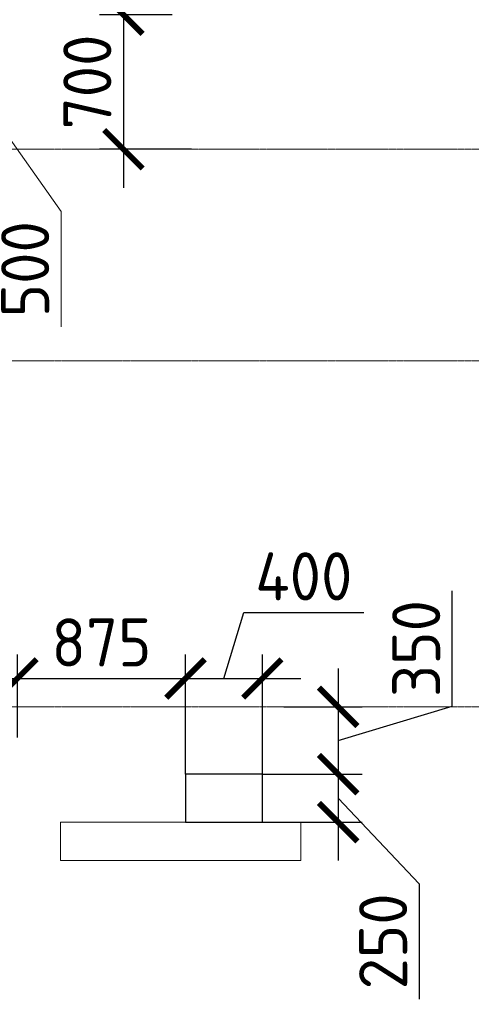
# Model space of a CAD drawing. Header units: millimetres. Extents: x -42044588 to 856694, y -806701 to 941911.
# Tile 137 of 256: x -168083 to -165732, y -276456 to -271335. Entities that reach past the tile are written whole.
import ezdxf

# ---------------------------------------------------------------- set-up
doc = ezdxf.new("R2010")
doc.units = ezdxf.units.MM
for name, pattern in [('______5', [1100, 800, -100, 100, -100]), ('DASHED', [7, 5, -2, 0]), ('осевая', [50.8, 31.75, -6.35, 6.35, -6.35])]:
    doc.linetypes.add(name, pattern=pattern)
for name, color, linetype, lineweight in [('RAZMER', 100, 'Continuous', 15), ('RAZMER @ 100', 100, 'Continuous', 15), ('Оси', 40, '______5', 18), ('Перекрытие ж_бетон', 1, 'Continuous', 30), ('РАЗМЕРЫ', 1, 'Continuous', 9)]:
    doc.layers.add(name, color=color, linetype=linetype, lineweight=lineweight)
doc.layers.add('Колонна_ бетон', color=7, linetype='Continuous', lineweight=50, true_color=0xb4b496)
doc.styles.add('GOST-2.304_Type-B', font='GOST_Common.ttf')
doc.styles.add('ГОСТ', font='GOST_Common.ttf')
doc.dimstyles.new('ГОСТ', dxfattribs={"dimscale": 0, "dimtxt": 2.5, "dimasz": 2.5, "dimexe": 1.25, "dimexo": 0.625, "dimtad": 1, "dimdec": 0, "dimtxsty": 'ГОСТ', "dimblk": 'ARCHTICK', "dimcen": 2.5, "dimdle": 1.5, "dimclrd": 256, "dimclre": 256, "dimclrt": 256, "dimadec": 0, "dimazin": 0, "dimtfac": 1, "dimtdec": 0, "dimtmove": 1, "dimatfit": 3, "dimfxl": 0, "dimlwd": -1, "dimarcsym": 0})
doc.dimstyles.new('СПДС', dxfattribs={"dimscale": 100, "dimtxt": 2.5, "dimasz": 2, "dimexe": 1.25, "dimexo": 0, "dimtad": 1, "dimdec": 0, "dimrnd": 5, "dimtxsty": 'GOST-2.304_Type-B', "dimblk": 'ARCHTICK', "dimcen": 2.5, "dimdle": 2, "dimclrd": 1, "dimclre": 1, "dimclrt": 1, "dimadec": 0, "dimazin": 2, "dimtfac": 0.75, "dimtdec": 0, "dimtmove": 1, "dimatfit": 3, "dimfxl": 0, "dimtolj": 1, "dimarcsym": 0})

# ---------------------------------------------------------------- blocks, each defined once
blk = doc.blocks.new('оси блок 2')
at = {"layer": 'Оси', "color": 16, "linetype": 'осевая', "lineweight": 0, "ltscale": 0.25, "transparency": 33554687}
for p, q in [((-89822.3, -332401.3), (-37238.5, -332401.3)), ((-89822.3, -333501.3), (-37238.5, -333501.3)), ((-89822.3, -335301.3), (-37238.5, -335301.3))]:
    blk.add_line(p, q, dxfattribs=at)
blk = doc.blocks.new('подложка стн 1-го этажа')
at = {"layer": 'Колонна_ бетон', "color": 252, "linetype": 'DASHED', "lineweight": 0, "ltscale": 0.5, "true_color": 0x939598, "transparency": 33554687}
for p, q in [((36543.4, 16511.8, -200), (36543.4, 16311.8, -200)), ((36543.4, 16511.8, -200), (36543.4, 16511.8, -200)), ((36543.4, 16511.8, -200), (37793.4, 16511.8, -200)), ((37793.4, 16511.8, -200), (37793.4, 16311.8, -200)), ((37793.4, 16511.8, -200), (37793.4, 16511.8, -200)), ((36543.4, 16311.8, -200), (36543.4, 16311.8, -200)), ((36543.4, 16311.8, -200), (37793.4, 16311.8, -200)), ((37793.4, 16311.8, -200), (37793.4, 16311.8, -200))]:
    blk.add_line(p, q, dxfattribs=at)
blk = doc.blocks.new('_ArchTick')
at = {"color": 0, "linetype": 'ByBlock', "const_width": 0.15}
blk.add_lwpolyline([(-0.5, -0.5), (0.5, 0.5)], dxfattribs=at)
blk = doc.blocks.new('*D3544')
at = {"layer": 'DEFPOINTS', "color": 0, "transparency": 16777216}
for p in [(-169236.7, -271509.1), (-168272.8, -271509.1), (-168491.5, -272009.1)]:
    blk.add_point(p, dxfattribs=at)
at = {"layer": 'RAZMER', "transparency": 16777216}
for p, q in [((-168272.8, -272159.1), (-168272.8, -271359.1)), ((-168272.8, -271759.1), (-167866.6, -272332.8)), ((-167866.6, -272332.8), (-167866.6, -272932.8))]:
    blk.add_line(p, q, dxfattribs=at)
at = {"layer": 'RAZMER', "lineweight": -2, "transparency": 16777216}
for p, q in [((-169174.2, -271509.1), (-168147.8, -271509.1)), ((-168429, -272009.1), (-168147.8, -272009.1))]:
    blk.add_line(p, q, dxfattribs=at)
at = {"layer": 'RAZMER', "transparency": 16777216, "xscale": 250, "yscale": 250, "zscale": 250}
for p, rotation in [((-168272.8, -271509.1), 90), ((-168272.8, -272009.1), 270)]:
    blk.add_blockref('_ArchTick', p, dxfattribs=dict(at, rotation=rotation))
at = {"layer": 'RAZMER', "lineweight": 0, "transparency": 16777216, "insert": (-168054.1, -272632.8), "char_height": 250, "attachment_point": 5, "rotation": 90, "style": 'ГОСТ', "bg_fill": 3, "box_fill_scale": 1.1, "bg_fill_color": 256, "bg_fill_true_color": 13158600, "bg_fill_transparency": 0}
blk.add_mtext('500', dxfattribs=at)
blk = doc.blocks.new('*D3384')
at = {"layer": 'DEFPOINTS', "color": 0, "transparency": 16777216}
for p in [(-167289.7, -270909.1), (-167543.1, -271309.1), (-167289.7, -271309.1)]:
    blk.add_point(p, dxfattribs=at)
at = {"layer": 'РАЗМЕРЫ', "color": 1, "lineweight": -2, "transparency": 16777216}
for p, q in [((-167886.9, -271006), (-167886.9, -270381)), ((-167543.1, -270709.1), (-167543.1, -271509.1)), ((-167289.7, -270909.1), (-167668.1, -270909.1)), ((-167543.1, -271109.1), (-167886.9, -271006)), ((-167289.7, -271309.1), (-167668.1, -271309.1))]:
    blk.add_line(p, q, dxfattribs=at)
at = {"layer": 'РАЗМЕРЫ', "color": 1, "lineweight": -2, "transparency": 16777216, "xscale": 200, "yscale": 200, "zscale": 200}
for p, rotation in [((-167543.1, -270909.1), 90), ((-167543.1, -271309.1), 270)]:
    blk.add_blockref('_ArchTick', p, dxfattribs=dict(at, rotation=rotation))
at = {"layer": 'РАЗМЕРЫ', "color": 1, "lineweight": 0, "transparency": 16777216, "insert": (-168074.4, -270693.5), "char_height": 250, "attachment_point": 5, "rotation": 90, "style": 'GOST-2.304_Type-B'}
blk.add_mtext('\\A1;400', dxfattribs=at)
blk = doc.blocks.new('*D3438')
at = {"layer": 'DEFPOINTS', "color": 0, "transparency": 16777216}
for p in [(-168094.6, -274761.7), (-168769.6, -275069.1), (-168094.6, -275069.1)]:
    blk.add_point(p, dxfattribs=at)
at = {"layer": 'РАЗМЕРЫ', "color": 1, "lineweight": -2, "transparency": 16777216}
for p, q in [((-168769.6, -275069.1), (-168769.6, -274636.7)), ((-168094.6, -275069.1), (-168094.6, -274636.7)), ((-168969.6, -274761.7), (-167894.6, -274761.7))]:
    blk.add_line(p, q, dxfattribs=at)
at = {"layer": 'РАЗМЕРЫ', "color": 1, "lineweight": -2, "transparency": 16777216, "xscale": 200, "yscale": 200, "zscale": 200, "rotation": 180}
blk.add_blockref('_ArchTick', (-168769.6, -274761.7), dxfattribs=at)
at = {"layer": 'РАЗМЕРЫ', "color": 1, "lineweight": -2, "transparency": 16777216, "xscale": 200, "yscale": 200, "zscale": 200}
blk.add_blockref('_ArchTick', (-168094.6, -274761.7), dxfattribs=at)
at = {"layer": 'РАЗМЕРЫ', "color": 1, "lineweight": 0, "transparency": 16777216, "insert": (-168432.1, -274574.2), "char_height": 250, "attachment_point": 5, "style": 'GOST-2.304_Type-B'}
blk.add_mtext('\\A1;675', dxfattribs=at)
blk = doc.blocks.new('*D3439')
at = {"layer": 'DEFPOINTS', "color": 0, "transparency": 16777216}
for p in [(-167219.8, -274761.7), (-168094.6, -275069.1), (-167219.8, -275259.1)]:
    blk.add_point(p, dxfattribs=at)
at = {"layer": 'РАЗМЕРЫ', "color": 1, "lineweight": -2, "transparency": 16777216}
for p, q in [((-168094.6, -275069.1), (-168094.6, -274636.7)), ((-167219.8, -275259.1), (-167219.8, -274636.7)), ((-168294.6, -274761.7), (-167019.8, -274761.7))]:
    blk.add_line(p, q, dxfattribs=at)
at = {"layer": 'РАЗМЕРЫ', "color": 1, "lineweight": -2, "transparency": 16777216, "xscale": 200, "yscale": 200, "zscale": 200, "rotation": 180}
blk.add_blockref('_ArchTick', (-168094.6, -274761.7), dxfattribs=at)
at = {"layer": 'РАЗМЕРЫ', "color": 1, "lineweight": -2, "transparency": 16777216, "xscale": 200, "yscale": 200, "zscale": 200}
blk.add_blockref('_ArchTick', (-167219.8, -274761.7), dxfattribs=at)
at = {"layer": 'РАЗМЕРЫ', "color": 1, "lineweight": 0, "transparency": 16777216, "insert": (-167657.2, -274574.2), "char_height": 250, "attachment_point": 5, "style": 'GOST-2.304_Type-B'}
blk.add_mtext('\\A1;875', dxfattribs=at)
blk = doc.blocks.new('*D3440')
at = {"layer": 'DEFPOINTS', "color": 0, "transparency": 16777216}
for p in [(-166819.8, -274761.7), (-167219.8, -275259.1), (-166819.8, -275259.1)]:
    blk.add_point(p, dxfattribs=at)
at = {"layer": 'РАЗМЕРЫ', "color": 1, "lineweight": -2, "transparency": 16777216}
for p, q in [((-167019.8, -274761.7), (-166916.7, -274418)), ((-166916.7, -274418), (-166291.7, -274418)), ((-167219.8, -275259.1), (-167219.8, -274636.7)), ((-166819.8, -275259.1), (-166819.8, -274636.7)), ((-167419.8, -274761.7), (-166619.8, -274761.7))]:
    blk.add_line(p, q, dxfattribs=at)
at = {"layer": 'РАЗМЕРЫ', "color": 1, "lineweight": -2, "transparency": 16777216, "xscale": 200, "yscale": 200, "zscale": 200, "rotation": 180}
blk.add_blockref('_ArchTick', (-167219.8, -274761.7), dxfattribs=at)
at = {"layer": 'РАЗМЕРЫ', "color": 1, "lineweight": -2, "transparency": 16777216, "xscale": 200, "yscale": 200, "zscale": 200}
blk.add_blockref('_ArchTick', (-166819.8, -274761.7), dxfattribs=at)
at = {"layer": 'РАЗМЕРЫ', "color": 1, "lineweight": 0, "transparency": 16777216, "insert": (-166604.2, -274230.5), "char_height": 250, "attachment_point": 5, "style": 'GOST-2.304_Type-B'}
blk.add_mtext('\\A1;400', dxfattribs=at)
blk = doc.blocks.new('*D3534')
at = {"layer": 'DEFPOINTS', "color": 0, "transparency": 16777216}
for p in [(-166707.6, -274909.1), (-166819.8, -275259.1), (-166425.4, -275259.1)]:
    blk.add_point(p, dxfattribs=at)
at = {"layer": 'РАЗМЕРЫ', "color": 1, "lineweight": -2, "transparency": 16777216}
for p, q in [((-165831.6, -274906), (-165831.6, -274306)), ((-166425.4, -274709.1), (-166425.4, -275459.1)), ((-166425.4, -275084.1), (-165831.6, -274906)), ((-166707.6, -274909.1), (-166300.4, -274909.1)), ((-166819.8, -275259.1), (-166300.4, -275259.1))]:
    blk.add_line(p, q, dxfattribs=at)
at = {"layer": 'РАЗМЕРЫ', "color": 1, "lineweight": -2, "transparency": 16777216, "xscale": 200, "yscale": 200, "zscale": 200}
for p, rotation in [((-166425.4, -274909.1), 90), ((-166425.4, -275259.1), 270)]:
    blk.add_blockref('_ArchTick', p, dxfattribs=dict(at, rotation=rotation))
at = {"layer": 'РАЗМЕРЫ', "color": 1, "lineweight": 0, "transparency": 16777216, "insert": (-166019.1, -274606), "char_height": 250, "attachment_point": 5, "rotation": 90, "style": 'GOST-2.304_Type-B'}
blk.add_mtext('\\A1;350', dxfattribs=at)
blk = doc.blocks.new('*D3442')
at = {"layer": 'DEFPOINTS', "color": 0, "transparency": 16777216}
for p in [(-166664.4, -275259.1), (-166819.8, -275509.1), (-166425.4, -275509.1)]:
    blk.add_point(p, dxfattribs=at)
at = {"layer": 'РАЗМЕРЫ', "color": 1, "lineweight": -2, "transparency": 16777216}
for p, q in [((-166425.4, -275059.1), (-166425.4, -275709.1)), ((-166664.4, -275259.1), (-166300.4, -275259.1)), ((-166425.4, -275384.1), (-166003.7, -275829.1)), ((-166819.8, -275509.1), (-166300.4, -275509.1)), ((-166003.7, -275829.1), (-166003.7, -276429.1))]:
    blk.add_line(p, q, dxfattribs=at)
at = {"layer": 'РАЗМЕРЫ', "color": 1, "lineweight": -2, "transparency": 16777216, "xscale": 200, "yscale": 200, "zscale": 200}
for p, rotation in [((-166425.4, -275259.1), 90), ((-166425.4, -275509.1), 270)]:
    blk.add_blockref('_ArchTick', p, dxfattribs=dict(at, rotation=rotation))
at = {"layer": 'РАЗМЕРЫ', "color": 1, "lineweight": 0, "transparency": 16777216, "insert": (-166191.2, -276129.1), "char_height": 250, "attachment_point": 5, "rotation": 90, "style": 'GOST-2.304_Type-B'}
blk.add_mtext('\\A1;250', dxfattribs=at)
blk = doc.blocks.new('*D3524')
at = {"layer": 'DEFPOINTS', "color": 0, "transparency": 16777216}
for p in [(-167289.7, -271309.1), (-167543.1, -272009.1), (-167189.3, -272009.1)]:
    blk.add_point(p, dxfattribs=at)
at = {"layer": 'РАЗМЕРЫ', "color": 1, "lineweight": -2, "transparency": 16777216}
for p, q in [((-167543.1, -271109.1), (-167543.1, -272209.1)), ((-167289.7, -271309.1), (-167668.1, -271309.1)), ((-167189.3, -272009.1), (-167668.1, -272009.1))]:
    blk.add_line(p, q, dxfattribs=at)
at = {"layer": 'РАЗМЕРЫ', "color": 1, "lineweight": -2, "transparency": 16777216, "xscale": 200, "yscale": 200, "zscale": 200}
for p, rotation in [((-167543.1, -271309.1), 90), ((-167543.1, -272009.1), 270)]:
    blk.add_blockref('_ArchTick', p, dxfattribs=dict(at, rotation=rotation))
at = {"layer": 'РАЗМЕРЫ', "color": 1, "lineweight": 0, "transparency": 16777216, "insert": (-167730.6, -271659.1), "char_height": 250, "attachment_point": 5, "rotation": 90, "style": 'GOST-2.304_Type-B'}
blk.add_mtext('\\A1;700', dxfattribs=at)
blk = doc.blocks.new('блочина')
at = {"layer": 'Перекрытие ж_бетон', "color": 4}
blk.add_lwpolyline([(133162.7, 57679.6), (133162.7, 57929.6), (132762.7, 57929.6), (132762.7, 57679.6)], close=True, dxfattribs=at)

msp = doc.modelspace()

# ---------------------------------------------------------------- block references
msp.add_blockref('подложка стн 1-го этажа', (-204413.612, -292020.941, 560))
at = {"layer": 'РАЗМЕРЫ'}
msp.add_blockref('оси блок 2', (-110664.971, 60392.176), dxfattribs=at)

# ---------------------------------------------------------------- dimensions: what is measured, and where the dimension line sits
at = {"layer": 'РАЗМЕРЫ', "lineweight": 0}
for base, p1, p2, picture, middle in [((-166819.843, -274761.708, 200), (-167219.843, -275259.146, 200), (-166819.843, -275259.146, 200), '*D3440', (-166854.218, -274230.458, 200)), ((-168094.633, -274761.708, 200), (-168769.633, -275069.146, 200), (-168094.633, -275069.146, 200), '*D3438', (-168432.133, -274574.208, 200)), ((-167219.843, -274761.708, 200), (-168094.633, -275069.146, 200), (-167219.843, -275259.146, 200), '*D3439', (-167657.238, -274574.208, 200))]:
    dim = msp.add_linear_dim(base=base, p1=p1, p2=p2, dimstyle='СПДС', override={"dimrnd": 5}, dxfattribs=at)
    dim.commit()
    dim.dimension.update_dxf_attribs({"geometry": picture, "text_midpoint": middle})
dim = msp.add_linear_dim(base=(-166425.362, -275259.146, 200), p1=(-166707.574, -274909.146, 200), p2=(-166819.843, -275259.146, 200), angle=90, dimstyle='СПДС', override={"dimrnd": 5}, dxfattribs=at)
dim.commit()
dim.dimension.update_dxf_attribs({"geometry": '*D3534', "text_midpoint": (-166019.112, -274843.521, 200)})
dim = msp.add_linear_dim(base=(-166425.362, -275509.146, 200), p1=(-166664.415, -275259.146, 200), p2=(-166819.843, -275509.146, 200), angle=90, dimstyle='СПДС', override={"dimrnd": 5}, dxfattribs=at)
dim.commit()
dim.dimension.update_dxf_attribs({"geometry": '*D3442', "text_midpoint": (-166003.705, -275891.574, 200), "dimtype": 160})

# ---------------------------------------------------------------- next in the draw order: dimensions: what is measured, and where the dimension line sits
at = {"layer": 'RAZMER @ 100', "lineweight": 0}
dim = msp.add_linear_dim(base=(-168272.831, -271509.146, 920), p1=(-168491.53, -272009.146, 920), p2=(-169236.725, -271509.146, 920), angle=90, dimstyle='ГОСТ', override={"dimscale": 100, "dimtix": 0, "dimtofl": 1, "dimtmove": 1, "dimatfit": 3}, dxfattribs=at)
dim.commit()
dim.dimension.update_dxf_attribs({"geometry": '*D3544', "text_midpoint": (-167866.581, -272395.324, 920), "dimtype": 160})

# ---------------------------------------------------------------- next in the draw order: block references
msp.add_blockref('блочина', (-299982.527, -333188.797))

# ---------------------------------------------------------------- next in the draw order: dimensions: what is measured, and where the dimension line sits
at = {"layer": 'РАЗМЕРЫ', "lineweight": 0}
for base, p1, p2, picture, middle in [((-167543.11, -271309.146, 200), (-167289.689, -270909.146, 200), (-167289.689, -271309.146, 200), '*D3384', (-168074.36, -270943.521, 200)), ((-167543.11, -272009.146, 200), (-167289.689, -271309.146, 200), (-167189.301, -272009.146, 200), '*D3524', (-167730.61, -271659.146, 200))]:
    dim = msp.add_linear_dim(base=base, p1=p1, p2=p2, angle=90, dimstyle='СПДС', override={"dimrnd": 5}, dxfattribs=at)
    dim.commit()
    dim.dimension.update_dxf_attribs({"geometry": picture, "text_midpoint": middle})

doc.saveas('drawing.dxf')
